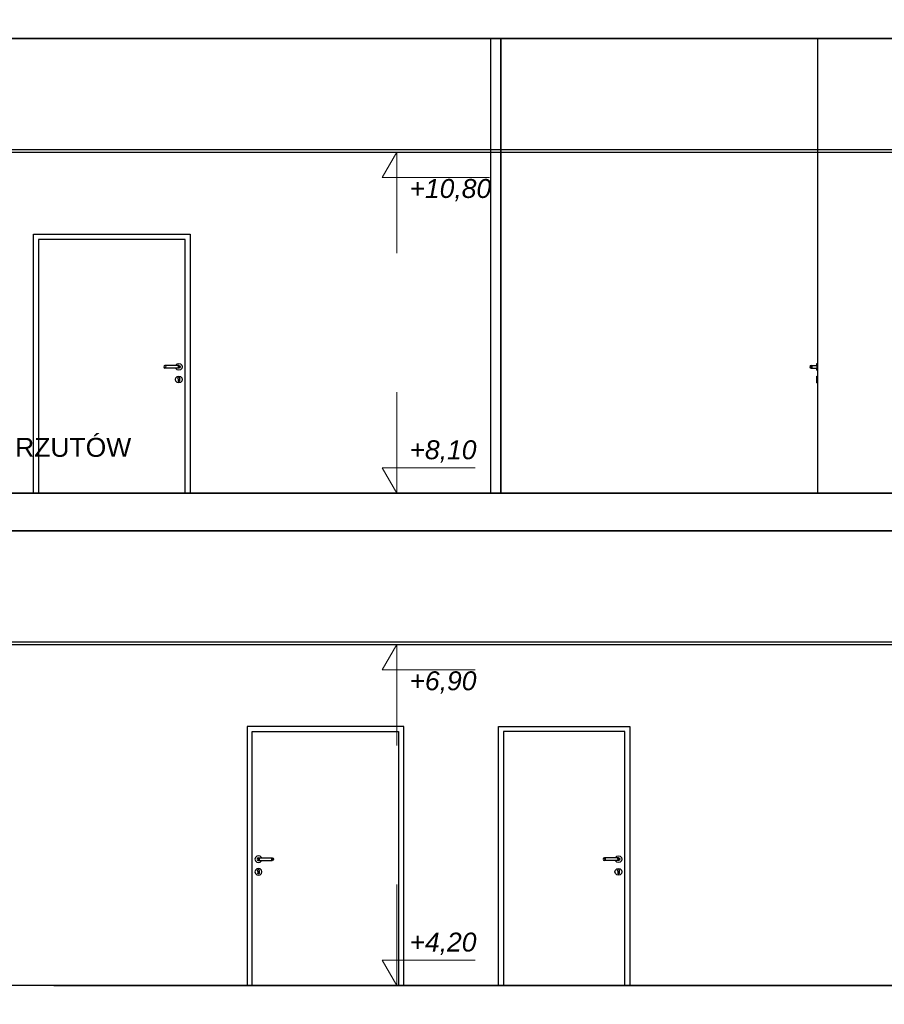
# Model space of a CAD drawing. Header units: millimetres. Extents: x -175445 to -20415, y -559200 to 231527.
# Tile 36 of 256: x -99839 to -92994, y -306171 to -298371. Entities that reach past the tile are written whole.
import ezdxf

# ---------------------------------------------------------------- set-up
doc = ezdxf.new("R2010")
doc.units = ezdxf.units.MM
doc.header["$MEASUREMENT"] = 0
for name, color, linetype in [('Linia', 7, 'Continuous'), ('Polilinia', 7, 'Continuous'), ('Tekst', 7, 'Continuous'), ('Wymiary', 63, 'Continuous')]:
    doc.layers.add(name, color=color, linetype=linetype)
doc.styles.add('Arial', font='txt')
doc.dimstyles.new('GENERATED_STYLE__1', dxfattribs={"dimtxt": 150, "dimasz": 152, "dimexe": 0.18, "dimexo": 0, "dimgap": 0.09, "dimtad": 1, "dimtih": 1, "dimtoh": 1, "dimlfac": 0.1, "dimzin": 0, "dimdsep": 46, "dimtxsty": 'Arial', "dimblk": 'ARROWHEAD_11', "dimblk1": 'ARROWHEAD_11', "dimblk2": 'ARROWHEAD_11', "dimcen": 0.09, "dimclrd": 114, "dimclre": 114, "dimclrt": 114, "dimazin": 0, "dimtfac": 1, "dimtdec": 4, "dimtmove": 0, "dimatfit": 3, "dimfxl": 1, "dimtolj": 1, "dimtzin": 0, "dimarcsym": 0})

# ---------------------------------------------------------------- blocks, each defined once
blk = doc.blocks.new('ARROWHEAD_11')
at = {"color": 0, "linetype": 'Continuous', "lineweight": 0}
blk.add_line((0, 0), (-1, 0), dxfattribs=at)
at = {"color": 0, "linetype": 'Continuous', "lineweight": 0, "const_width": 0.25, "flags": 128}
blk.add_lwpolyline([(-0.125, 0, 1), (0.125, 0, 1)], format="xyb", close=True, dxfattribs=at)
blk = doc.blocks.new('*D4114')
at = {"layer": 'Defpoints', "color": 0}
for p in [(-122237.9, -306021.2), (-99569, -306021.2), (-99569, -306321.2)]:
    blk.add_point(p, dxfattribs=at)
at = {"layer": 'Wymiary', "color": 114, "lineweight": -2}
for p, q in [((-122237.9, -305869.2), (-122237.9, -305717.2)), ((-99569, -306021.2), (-122238.1, -306021.2)), ((-122237.9, -306321.2), (-122237.9, -306021.2)), ((-99569, -306321.2), (-122238.1, -306321.2)), ((-122237.9, -306473.2), (-122314.6, -306625.2))]:
    blk.add_line(p, q, dxfattribs=at)
at = {"layer": 'Wymiary', "color": 114, "lineweight": -2, "xscale": 152, "yscale": 152, "zscale": 152}
for p, rotation in [((-122237.9, -306021.2), 270), ((-122237.9, -306321.2), 90)]:
    blk.add_blockref('ARROWHEAD_11', p, dxfattribs=dict(at, rotation=rotation))
at = {"layer": 'Wymiary', "color": 114, "lineweight": 13, "insert": (-122314.6, -306702), "char_height": 150, "attachment_point": 5, "rotation": 90, "style": 'Arial'}
blk.add_mtext('\\A1;30.00', dxfattribs=at)
blk = doc.blocks.new('*D4115')
at = {"layer": 'Defpoints', "color": 0}
for p in [(-122391.3, -302421.2), (-100085.8, -302421.2), (-99569, -306021.2)]:
    blk.add_point(p, dxfattribs=at)
at = {"layer": 'Wymiary', "color": 114, "lineweight": -2}
for p, q in [((-100085.8, -302421.2), (-122391.5, -302421.2)), ((-122391.3, -302573.2), (-122391.3, -304023.9)), ((-122391.3, -305869.2), (-122391.3, -304646.2)), ((-99569, -306021.2), (-122391.5, -306021.2))]:
    blk.add_line(p, q, dxfattribs=at)
at = {"layer": 'Wymiary', "color": 114, "lineweight": -2, "xscale": 152, "yscale": 152, "zscale": 152}
for p, rotation in [((-122391.3, -302421.2), 90), ((-122391.3, -306021.2), 270)]:
    blk.add_blockref('ARROWHEAD_11', p, dxfattribs=dict(at, rotation=rotation))
at = {"layer": 'Wymiary', "color": 114, "lineweight": 13, "insert": (-122391.3, -304335.1), "char_height": 150, "attachment_point": 5, "rotation": 90, "style": 'Arial'}
blk.add_mtext('\\A1;360.00', dxfattribs=at)
blk = doc.blocks.new('*D4126')
at = {"layer": 'Defpoints', "color": 0}
for p in [(-99569, -306021.2), (-69436.1, -306021.2), (-99569, -306321.2)]:
    blk.add_point(p, dxfattribs=at)
at = {"layer": 'Wymiary', "color": 114, "lineweight": -2}
for p, q in [((-69436.1, -305869.2), (-69436.1, -305717.2)), ((-99569, -306021.2), (-69435.9, -306021.2)), ((-69436.1, -306321.2), (-69436.1, -306021.2)), ((-99569, -306321.2), (-69435.9, -306321.2)), ((-69436.1, -306473.2), (-69512.8, -306625.2))]:
    blk.add_line(p, q, dxfattribs=at)
at = {"layer": 'Wymiary', "color": 114, "lineweight": -2, "xscale": 152, "yscale": 152, "zscale": 152}
for p, rotation in [((-69436.1, -306021.2), 270), ((-69436.1, -306321.2), 90)]:
    blk.add_blockref('ARROWHEAD_11', p, dxfattribs=dict(at, rotation=rotation))
at = {"layer": 'Wymiary', "color": 114, "lineweight": 13, "insert": (-69512.8, -306702), "char_height": 150, "attachment_point": 5, "rotation": 90, "style": 'Arial'}
blk.add_mtext('\\A1;30.00', dxfattribs=at)
blk = doc.blocks.new('*D4127')
at = {"layer": 'Defpoints', "color": 0}
for p in [(-100085.8, -302421.2), (-69589.5, -302421.2), (-99569, -306021.2)]:
    blk.add_point(p, dxfattribs=at)
at = {"layer": 'Wymiary', "color": 114, "lineweight": -2}
for p, q in [((-100085.8, -302421.2), (-69589.4, -302421.2)), ((-69589.5, -302573.2), (-69589.5, -304023.9)), ((-69589.5, -305869.2), (-69589.5, -304646.2)), ((-99569, -306021.2), (-69589.4, -306021.2))]:
    blk.add_line(p, q, dxfattribs=at)
at = {"layer": 'Wymiary', "color": 114, "lineweight": -2, "xscale": 152, "yscale": 152, "zscale": 152}
for p, rotation in [((-69589.5, -302421.2), 90), ((-69589.5, -306021.2), 270)]:
    blk.add_blockref('ARROWHEAD_11', p, dxfattribs=dict(at, rotation=rotation))
at = {"layer": 'Wymiary', "color": 114, "lineweight": 13, "insert": (-69589.5, -304335.1), "char_height": 150, "attachment_point": 5, "rotation": 90, "style": 'Arial'}
blk.add_mtext('\\A1;360.00', dxfattribs=at)
blk = doc.blocks.new('*D4128')
at = {"layer": 'Defpoints', "color": 0}
for p in [(-100085.8, -302121.2), (-69436.1, -302121.2), (-100085.8, -302421.2)]:
    blk.add_point(p, dxfattribs=at)
at = {"layer": 'Wymiary', "color": 114, "lineweight": -2}
for p, q in [((-69436.1, -301969.2), (-69436.1, -301817.2)), ((-100085.8, -302121.2), (-69435.9, -302121.2)), ((-69436.1, -302421.2), (-69436.1, -302121.2)), ((-100085.8, -302421.2), (-69435.9, -302421.2)), ((-69436.1, -302573.2), (-69512.8, -302725.2))]:
    blk.add_line(p, q, dxfattribs=at)
at = {"layer": 'Wymiary', "color": 114, "lineweight": -2, "xscale": 152, "yscale": 152, "zscale": 152}
for p, rotation in [((-69436.1, -302121.2), 270), ((-69436.1, -302421.2), 90)]:
    blk.add_blockref('ARROWHEAD_11', p, dxfattribs=dict(at, rotation=rotation))
at = {"layer": 'Wymiary', "color": 114, "lineweight": 13, "insert": (-69512.8, -302802), "char_height": 150, "attachment_point": 5, "rotation": 90, "style": 'Arial'}
blk.add_mtext('\\A1;30.00', dxfattribs=at)
blk = doc.blocks.new('*D4129')
at = {"layer": 'Defpoints', "color": 0}
for p in [(-100085.8, -298521.2), (-69589.5, -298521.2), (-100085.8, -302121.2)]:
    blk.add_point(p, dxfattribs=at)
at = {"layer": 'Wymiary', "color": 114, "lineweight": -2}
for p, q in [((-100085.8, -298521.2), (-69589.4, -298521.2)), ((-69589.5, -298673.2), (-69589.5, -300123.9)), ((-69589.5, -301969.2), (-69589.5, -300746.2)), ((-100085.8, -302121.2), (-69589.4, -302121.2))]:
    blk.add_line(p, q, dxfattribs=at)
at = {"layer": 'Wymiary', "color": 114, "lineweight": -2, "xscale": 152, "yscale": 152, "zscale": 152}
for p, rotation in [((-69589.5, -298521.2), 90), ((-69589.5, -302121.2), 270)]:
    blk.add_blockref('ARROWHEAD_11', p, dxfattribs=dict(at, rotation=rotation))
at = {"layer": 'Wymiary', "color": 114, "lineweight": 13, "insert": (-69589.5, -300435.1), "char_height": 150, "attachment_point": 5, "rotation": 90, "style": 'Arial'}
blk.add_mtext('\\A1;360.00', dxfattribs=at)
blk = doc.blocks.new('*D4130')
at = {"layer": 'Defpoints', "color": 0}
for p in [(-100085.8, -298221.2), (-69436.1, -298221.2), (-100085.8, -298521.2)]:
    blk.add_point(p, dxfattribs=at)
at = {"layer": 'Wymiary', "color": 114, "lineweight": -2}
for p, q in [((-69436.1, -298069.2), (-69436.1, -297917.2)), ((-100085.8, -298221.2), (-69435.9, -298221.2)), ((-69436.1, -298521.2), (-69436.1, -298221.2)), ((-100085.8, -298521.2), (-69435.9, -298521.2)), ((-69436.1, -298673.2), (-69512.8, -298825.2))]:
    blk.add_line(p, q, dxfattribs=at)
at = {"layer": 'Wymiary', "color": 114, "lineweight": -2, "xscale": 152, "yscale": 152, "zscale": 152}
for p, rotation in [((-69436.1, -298221.2), 270), ((-69436.1, -298521.2), 90)]:
    blk.add_blockref('ARROWHEAD_11', p, dxfattribs=dict(at, rotation=rotation))
at = {"layer": 'Wymiary', "color": 114, "lineweight": 13, "insert": (-69512.8, -298902), "char_height": 150, "attachment_point": 5, "rotation": 90, "style": 'Arial'}
blk.add_mtext('\\A1;30.00', dxfattribs=at)
blk = doc.blocks.new('*D4139')
at = {"layer": 'Defpoints', "color": 0}
for p in [(-99569, -306021.2), (-82338.9, -306021.2), (-81799.8, -307521.2)]:
    blk.add_point(p, dxfattribs=at)
at = {"layer": 'Wymiary', "color": 114, "lineweight": -2}
for p, q in [((-99569, -306021.2), (-82338.7, -306021.2)), ((-82338.9, -306173.2), (-82338.9, -306467.1)), ((-82338.9, -307369.2), (-82338.9, -307075.4)), ((-81799.8, -307521.2), (-82339.1, -307521.2))]:
    blk.add_line(p, q, dxfattribs=at)
at = {"layer": 'Wymiary', "color": 114, "lineweight": -2, "xscale": 152, "yscale": 152, "zscale": 152}
for p, rotation in [((-82338.9, -306021.2), 90), ((-82338.9, -307521.2), 270)]:
    blk.add_blockref('ARROWHEAD_11', p, dxfattribs=dict(at, rotation=rotation))
at = {"layer": 'Wymiary', "color": 114, "lineweight": 13, "insert": (-82338.9, -306771.2), "char_height": 150, "attachment_point": 5, "rotation": 90, "style": 'Arial'}
blk.add_mtext('\\A1;150.00', dxfattribs=at)
blk = doc.blocks.new('*D4140')
at = {"layer": 'Defpoints', "color": 0}
for p in [(-82338.9, -303321.2), (-82113.6, -303321.2), (-99569, -306021.2)]:
    blk.add_point(p, dxfattribs=at)
at = {"layer": 'Wymiary', "color": 114, "lineweight": -2}
for p, q in [((-82113.6, -303321.2), (-82339.1, -303321.2)), ((-82338.9, -303473.2), (-82338.9, -304358.8)), ((-82338.9, -305869.2), (-82338.9, -304983.7)), ((-99569, -306021.2), (-82338.7, -306021.2))]:
    blk.add_line(p, q, dxfattribs=at)
at = {"layer": 'Wymiary', "color": 114, "lineweight": -2, "xscale": 152, "yscale": 152, "zscale": 152}
for p, rotation in [((-82338.9, -303321.2), 90), ((-82338.9, -306021.2), 270)]:
    blk.add_blockref('ARROWHEAD_11', p, dxfattribs=dict(at, rotation=rotation))
at = {"layer": 'Wymiary', "color": 114, "lineweight": 13, "insert": (-82338.9, -304671.2), "char_height": 150, "attachment_point": 5, "rotation": 90, "style": 'Arial'}
blk.add_mtext('\\A1;270.00', dxfattribs=at)
blk = doc.blocks.new('*D4143')
at = {"layer": 'Defpoints', "color": 0}
for p in [(-100085.8, -298221.2), (-82338.9, -298221.2), (-80990.4, -299421.2)]:
    blk.add_point(p, dxfattribs=at)
at = {"layer": 'Wymiary', "color": 114, "lineweight": -2}
for p, q in [((-100085.8, -298221.2), (-82338.7, -298221.2)), ((-82338.9, -298373.2), (-82338.9, -298517.1)), ((-82338.9, -299269.2), (-82338.9, -299125.4)), ((-80990.4, -299421.2), (-82339.1, -299421.2))]:
    blk.add_line(p, q, dxfattribs=at)
at = {"layer": 'Wymiary', "color": 114, "lineweight": -2, "xscale": 152, "yscale": 152, "zscale": 152}
for p, rotation in [((-82338.9, -298221.2), 90), ((-82338.9, -299421.2), 270)]:
    blk.add_blockref('ARROWHEAD_11', p, dxfattribs=dict(at, rotation=rotation))
at = {"layer": 'Wymiary', "color": 114, "lineweight": 13, "insert": (-82338.9, -298821.2), "char_height": 150, "attachment_point": 5, "rotation": 90, "style": 'Arial'}
blk.add_mtext('\\A1;120.00', dxfattribs=at)

msp = doc.modelspace()

# ---------------------------------------------------------------- linework, layer by layer
at = {"layer": 'Linia'}
for p, q in [((-84168.877, -298521.225), (-125198.877, -298521.225)), ((-96108.877, -302121.225), (-96108.877, -298521.225)), ((-96028.877, -302121.225), (-96028.877, -298521.225)), ((-96027.806, -302121.225), (-96027.806, -298521.225)), ((-93518.877, -302121.225), (-93518.877, -298521.225)), ((-99728.877, -302121.225), (-99728.877, -300071.225)), ((-99728.877, -300071.225), (-98488.877, -300071.225)), ((-99688.877, -300111.225), (-99688.877, -302121.225)), ((-98528.877, -300111.225), (-99688.877, -300111.225)), ((-98528.877, -302121.225), (-98528.877, -300111.225)), ((-98488.877, -300071.225), (-98488.877, -302121.225)), ((-98695.948, -301114.154), (-98698.877, -301121.225)), ((-98698.877, -301121.225), (-98695.948, -301128.297)), ((-98694.396, -301114.154), (-98697.155, -301121.225)), ((-98697.155, -301121.225), (-98694.396, -301128.297)), ((-98688.877, -301111.225), (-98695.948, -301114.154)), ((-98695.948, -301128.297), (-98688.877, -301131.225)), ((-98689.581, -301114.154), (-98691.693, -301121.225)), ((-98691.693, -301121.225), (-98689.581, -301128.297)), ((-98687.735, -301111.225), (-98688.877, -301111.225)), ((-98687.735, -301131.225), (-98688.877, -301131.225)), ((-98684.483, -301111.225), (-98687.735, -301111.225)), ((-98684.483, -301131.225), (-98687.735, -301131.225)), ((-98679.617, -301111.225), (-98684.483, -301111.225)), ((-98679.617, -301131.225), (-98684.483, -301131.225)), ((-98682.376, -301114.154), (-98683.519, -301121.225)), ((-98683.519, -301121.225), (-98682.376, -301128.297)), ((-98673.877, -301111.225), (-98679.617, -301111.225)), ((-98673.877, -301131.225), (-98679.617, -301131.225)), ((-98593.877, -301111.225), (-98673.877, -301111.225)), ((-98593.877, -301131.225), (-98673.877, -301131.225)), ((-98603.197, -301111.225), (-98602.26, -301107.725)), ((-98602.26, -301134.725), (-98603.197, -301131.225)), ((-98602.26, -301107.725), (-98592.377, -301097.843)), ((-98592.377, -301144.608), (-98602.26, -301134.725)), ((-98588.137, -301111.225), (-98593.877, -301111.225)), ((-98588.137, -301131.225), (-98593.877, -301131.225)), ((-98592.377, -301097.843), (-98578.877, -301094.225)), ((-98578.877, -301148.225), (-98592.377, -301144.608)), ((-98583.27, -301111.225), (-98588.137, -301111.225)), ((-98583.27, -301131.225), (-98588.137, -301131.225)), ((-98585.378, -301114.154), (-98584.235, -301121.225)), ((-98584.235, -301121.225), (-98585.378, -301128.297)), ((-98580.019, -301111.225), (-98583.27, -301111.225)), ((-98580.019, -301131.225), (-98583.27, -301131.225)), ((-98578.877, -301111.225), (-98580.019, -301111.225)), ((-98578.877, -301131.225), (-98580.019, -301131.225)), ((-98578.877, -301094.225), (-98565.377, -301097.843)), ((-98578.877, -301111.225), (-98571.806, -301114.154)), ((-98571.806, -301128.297), (-98578.877, -301131.225)), ((-98565.377, -301144.608), (-98578.877, -301148.225)), ((-98578.172, -301114.154), (-98576.061, -301121.225)), ((-98576.061, -301121.225), (-98578.172, -301128.297)), ((-98573.358, -301114.154), (-98570.599, -301121.225)), ((-98570.599, -301121.225), (-98573.358, -301128.297)), ((-98571.806, -301114.154), (-98568.877, -301121.225)), ((-98568.877, -301121.225), (-98571.806, -301128.297)), ((-98565.377, -301097.843), (-98555.494, -301107.725)), ((-98555.494, -301134.725), (-98565.377, -301144.608)), ((-98555.494, -301107.725), (-98551.877, -301121.225)), ((-98551.877, -301121.225), (-98555.494, -301134.725)), ((-93580.948, -301114.154), (-93583.877, -301121.225)), ((-93583.877, -301121.225), (-93580.948, -301128.297)), ((-93579.396, -301114.154), (-93582.155, -301121.225)), ((-93582.155, -301121.225), (-93579.396, -301128.297)), ((-93573.877, -301111.225), (-93580.948, -301114.154)), ((-93580.948, -301128.297), (-93573.877, -301131.225)), ((-93574.581, -301114.154), (-93576.693, -301121.225)), ((-93576.693, -301121.225), (-93574.581, -301128.297)), ((-93573.877, -301111.225), (-93572.735, -301111.225)), ((-93573.877, -301131.225), (-93572.735, -301131.225)), ((-93572.735, -301111.225), (-93569.483, -301111.225)), ((-93572.735, -301131.225), (-93569.483, -301131.225)), ((-93569.483, -301111.225), (-93564.617, -301111.225)), ((-93569.483, -301131.225), (-93564.617, -301131.225)), ((-93567.376, -301114.154), (-93568.519, -301121.225)), ((-93568.519, -301121.225), (-93567.376, -301128.297)), ((-93564.617, -301111.225), (-93558.877, -301111.225)), ((-93564.617, -301131.225), (-93558.877, -301131.225)), ((-93558.877, -301111.225), (-93528.877, -301111.225)), ((-93558.877, -301131.225), (-93528.877, -301131.225)), ((-93528.877, -301097.843), (-93528.877, -301094.225)), ((-93528.877, -301107.725), (-93528.877, -301097.843)), ((-93528.877, -301111.225), (-93528.877, -301107.725)), ((-93528.877, -301111.225), (-93528.877, -301114.154)), ((-93528.877, -301114.154), (-93528.877, -301121.225)), ((-93528.877, -301121.225), (-93528.877, -301128.297)), ((-93528.877, -301128.297), (-93528.877, -301131.225)), ((-93528.877, -301134.725), (-93528.877, -301131.225)), ((-93528.877, -301144.608), (-93528.877, -301134.725)), ((-93528.877, -301148.225), (-93528.877, -301144.608)), ((-93528.777, -301094.225), (-93518.977, -301094.225)), ((-93528.777, -301148.225), (-93518.977, -301148.225)), ((-98605.877, -301221.225), (-98602.26, -301207.725)), ((-98602.26, -301234.725), (-98605.877, -301221.225)), ((-98602.26, -301207.725), (-98592.377, -301197.843)), ((-98592.377, -301244.608), (-98602.26, -301234.725)), ((-98592.377, -301197.843), (-98578.877, -301194.225)), ((-98586.345, -301211.533), (-98585.597, -301209.586)), ((-98583.877, -301216.825), (-98586.345, -301211.533)), ((-98584.252, -301206.082), (-98585.597, -301209.586)), ((-98584.252, -301206.082), (-98578.877, -301203.8)), ((-98583.877, -301216.825), (-98583.877, -301218.339)), ((-98583.877, -301218.339), (-98583.877, -301221.225)), ((-98583.877, -301221.225), (-98583.877, -301224.112)), ((-98583.877, -301224.112), (-98583.877, -301229.886)), ((-98583.877, -301229.886), (-98583.877, -301233.725)), ((-98583.877, -301233.725), (-98582.412, -301237.261)), ((-98578.877, -301194.225), (-98565.377, -301197.843)), ((-98578.877, -301203.8), (-98573.502, -301206.082)), ((-98575.341, -301237.261), (-98573.877, -301233.725)), ((-98571.409, -301211.533), (-98573.877, -301216.825)), ((-98573.877, -301218.339), (-98573.877, -301216.825)), ((-98573.877, -301218.339), (-98573.877, -301221.225)), ((-98573.877, -301221.225), (-98573.877, -301224.112)), ((-98573.877, -301224.112), (-98573.877, -301229.886)), ((-98573.877, -301229.886), (-98573.877, -301233.725)), ((-98573.502, -301206.082), (-98572.157, -301209.586)), ((-98571.409, -301211.533), (-98572.157, -301209.586)), ((-98565.377, -301197.843), (-98555.494, -301207.725)), ((-98555.494, -301234.725), (-98565.377, -301244.608)), ((-98555.494, -301207.725), (-98551.877, -301221.225)), ((-98551.877, -301221.225), (-98555.494, -301234.725)), ((-93528.877, -301197.843), (-93528.877, -301194.225)), ((-93528.877, -301207.725), (-93528.877, -301197.843)), ((-93528.877, -301221.225), (-93528.877, -301207.725)), ((-93528.877, -301234.725), (-93528.877, -301221.225)), ((-93528.877, -301244.608), (-93528.877, -301234.725)), ((-93528.777, -301194.225), (-93518.977, -301194.225)), ((-98578.877, -301248.225), (-98592.377, -301244.608)), ((-98582.412, -301237.261), (-98578.877, -301238.725)), ((-98578.877, -301238.725), (-98575.341, -301237.261)), ((-98565.377, -301244.608), (-98578.877, -301248.225)), ((-93528.877, -301248.225), (-93528.877, -301244.608)), ((-93528.777, -301248.225), (-93518.977, -301248.225)), ((-84168.877, -302121.225), (-125258.877, -302121.225)), ((-82098.877, -302421.225), (-132448.877, -302421.225)), ((-98038.877, -303971.225), (-98038.877, -304011.225)), ((-96798.877, -303971.225), (-98038.877, -303971.225)), ((-98038.877, -304011.225), (-98038.877, -306021.225)), ((-97998.877, -306021.225), (-97998.877, -304011.225)), ((-97998.877, -304011.225), (-96838.877, -304011.225)), ((-96838.877, -304011.225), (-96838.877, -306021.225)), ((-96798.877, -304011.225), (-96798.877, -303971.225)), ((-96798.877, -306021.225), (-96798.877, -304011.225)), ((-96048.877, -304011.225), (-96048.877, -303971.225)), ((-96048.877, -303971.225), (-95008.877, -303971.225)), ((-96048.877, -306021.225), (-96048.877, -304011.225)), ((-96008.877, -304011.225), (-96008.877, -306021.225)), ((-95048.877, -304011.225), (-96008.877, -304011.225)), ((-95048.877, -306021.225), (-95048.877, -304011.225)), ((-95008.877, -303971.225), (-95008.877, -304011.225)), ((-95008.877, -304011.225), (-95008.877, -306021.225)), ((-97972.26, -305007.725), (-97975.877, -305021.225)), ((-97975.877, -305021.225), (-97972.26, -305034.725)), ((-97962.377, -304997.843), (-97972.26, -305007.725)), ((-97972.26, -305034.725), (-97962.377, -305044.608)), ((-97948.877, -304994.225), (-97962.377, -304997.843)), ((-97962.377, -305044.608), (-97948.877, -305048.225)), ((-97955.948, -305014.154), (-97958.877, -305021.225)), ((-97958.877, -305021.225), (-97955.948, -305028.297)), ((-97954.396, -305014.154), (-97957.155, -305021.225)), ((-97957.155, -305021.225), (-97954.396, -305028.297)), ((-97948.877, -305011.225), (-97955.948, -305014.154)), ((-97955.948, -305028.297), (-97948.877, -305031.225)), ((-97949.581, -305014.154), (-97951.693, -305021.225)), ((-97951.693, -305021.225), (-97949.581, -305028.297)), ((-97935.377, -304997.843), (-97948.877, -304994.225)), ((-97948.877, -305011.225), (-97947.735, -305011.225)), ((-97948.877, -305031.225), (-97947.735, -305031.225)), ((-97948.877, -305048.225), (-97935.377, -305044.608)), ((-97947.735, -305011.225), (-97944.483, -305011.225)), ((-97947.735, -305031.225), (-97944.483, -305031.225)), ((-97944.483, -305011.225), (-97939.617, -305011.225)), ((-97944.483, -305031.225), (-97939.617, -305031.225)), ((-97942.376, -305014.154), (-97943.519, -305021.225)), ((-97943.519, -305021.225), (-97942.376, -305028.297)), ((-97939.617, -305011.225), (-97933.877, -305011.225)), ((-97939.617, -305031.225), (-97933.877, -305031.225)), ((-97925.494, -305007.725), (-97935.377, -304997.843)), ((-97935.377, -305044.608), (-97925.494, -305034.725)), ((-97933.877, -305011.225), (-97853.877, -305011.225)), ((-97933.877, -305031.225), (-97853.877, -305031.225)), ((-97924.556, -305011.225), (-97925.494, -305007.725)), ((-97925.494, -305034.725), (-97924.556, -305031.225)), ((-97853.877, -305011.225), (-97848.137, -305011.225)), ((-97853.877, -305031.225), (-97848.137, -305031.225)), ((-97848.137, -305011.225), (-97843.27, -305011.225)), ((-97848.137, -305031.225), (-97843.27, -305031.225)), ((-97845.378, -305014.154), (-97844.235, -305021.225)), ((-97844.235, -305021.225), (-97845.378, -305028.297)), ((-97843.27, -305011.225), (-97840.019, -305011.225)), ((-97843.27, -305031.225), (-97840.019, -305031.225)), ((-97840.019, -305011.225), (-97838.877, -305011.225)), ((-97840.019, -305031.225), (-97838.877, -305031.225)), ((-97838.877, -305011.225), (-97831.806, -305014.154)), ((-97831.806, -305028.297), (-97838.877, -305031.225)), ((-97838.172, -305014.154), (-97836.061, -305021.225)), ((-97836.061, -305021.225), (-97838.172, -305028.297)), ((-97833.358, -305014.154), (-97830.599, -305021.225)), ((-97830.599, -305021.225), (-97833.358, -305028.297)), ((-97831.806, -305014.154), (-97828.877, -305021.225)), ((-97828.877, -305021.225), (-97831.806, -305028.297)), ((-95215.948, -305014.154), (-95218.877, -305021.225)), ((-95218.877, -305021.225), (-95215.948, -305028.297)), ((-95214.396, -305014.154), (-95217.155, -305021.225)), ((-95217.155, -305021.225), (-95214.396, -305028.297)), ((-95208.877, -305011.225), (-95215.948, -305014.154)), ((-95215.948, -305028.297), (-95208.877, -305031.225)), ((-95209.581, -305014.154), (-95211.693, -305021.225)), ((-95211.693, -305021.225), (-95209.581, -305028.297)), ((-95207.735, -305011.225), (-95208.877, -305011.225)), ((-95207.735, -305031.225), (-95208.877, -305031.225)), ((-95204.483, -305011.225), (-95207.735, -305011.225)), ((-95204.483, -305031.225), (-95207.735, -305031.225)), ((-95199.617, -305011.225), (-95204.483, -305011.225)), ((-95199.617, -305031.225), (-95204.483, -305031.225)), ((-95202.376, -305014.154), (-95203.519, -305021.225)), ((-95203.519, -305021.225), (-95202.376, -305028.297)), ((-95193.877, -305011.225), (-95199.617, -305011.225)), ((-95193.877, -305031.225), (-95199.617, -305031.225)), ((-95113.877, -305011.225), (-95193.877, -305011.225)), ((-95113.877, -305031.225), (-95193.877, -305031.225)), ((-95123.197, -305011.225), (-95122.26, -305007.725)), ((-95122.26, -305034.725), (-95123.197, -305031.225)), ((-95122.26, -305007.725), (-95112.377, -304997.843)), ((-95112.377, -305044.608), (-95122.26, -305034.725)), ((-95108.137, -305011.225), (-95113.877, -305011.225)), ((-95108.137, -305031.225), (-95113.877, -305031.225)), ((-95112.377, -304997.843), (-95098.877, -304994.225)), ((-95098.877, -305048.225), (-95112.377, -305044.608)), ((-95103.27, -305011.225), (-95108.137, -305011.225)), ((-95103.27, -305031.225), (-95108.137, -305031.225)), ((-95105.378, -305014.154), (-95104.235, -305021.225)), ((-95104.235, -305021.225), (-95105.378, -305028.297)), ((-95100.019, -305011.225), (-95103.27, -305011.225)), ((-95100.019, -305031.225), (-95103.27, -305031.225)), ((-95098.877, -305011.225), (-95100.019, -305011.225)), ((-95098.877, -305031.225), (-95100.019, -305031.225)), ((-95098.877, -304994.225), (-95085.377, -304997.843)), ((-95098.877, -305011.225), (-95091.806, -305014.154)), ((-95091.806, -305028.297), (-95098.877, -305031.225)), ((-95085.377, -305044.608), (-95098.877, -305048.225)), ((-95098.172, -305014.154), (-95096.061, -305021.225)), ((-95096.061, -305021.225), (-95098.172, -305028.297)), ((-95093.358, -305014.154), (-95090.599, -305021.225)), ((-95090.599, -305021.225), (-95093.358, -305028.297)), ((-95091.806, -305014.154), (-95088.877, -305021.225)), ((-95088.877, -305021.225), (-95091.806, -305028.297)), ((-95085.377, -304997.843), (-95075.494, -305007.725)), ((-95075.494, -305034.725), (-95085.377, -305044.608)), ((-95075.494, -305007.725), (-95071.877, -305021.225)), ((-95071.877, -305021.225), (-95075.494, -305034.725)), ((-97972.26, -305107.725), (-97975.877, -305121.225)), ((-97975.877, -305121.225), (-97972.26, -305134.725)), ((-97962.377, -305097.843), (-97972.26, -305107.725)), ((-97972.26, -305134.725), (-97962.377, -305144.608)), ((-97948.877, -305094.225), (-97962.377, -305097.843)), ((-97956.345, -305111.533), (-97955.597, -305109.586)), ((-97956.345, -305111.533), (-97953.877, -305116.825)), ((-97954.252, -305106.082), (-97955.597, -305109.586)), ((-97948.877, -305103.8), (-97954.252, -305106.082)), ((-97953.877, -305118.339), (-97953.877, -305116.825)), ((-97953.877, -305118.339), (-97953.877, -305121.225)), ((-97953.877, -305121.225), (-97953.877, -305124.112)), ((-97953.877, -305124.112), (-97953.877, -305129.886)), ((-97953.877, -305129.886), (-97953.877, -305133.725)), ((-97952.412, -305137.261), (-97953.877, -305133.725)), ((-97935.377, -305097.843), (-97948.877, -305094.225)), ((-97943.502, -305106.082), (-97948.877, -305103.8)), ((-97943.877, -305133.725), (-97945.341, -305137.261)), ((-97943.877, -305116.825), (-97941.409, -305111.533)), ((-97943.877, -305116.825), (-97943.877, -305118.339)), ((-97943.877, -305118.339), (-97943.877, -305121.225)), ((-97943.877, -305121.225), (-97943.877, -305124.112)), ((-97943.877, -305124.112), (-97943.877, -305129.886)), ((-97943.877, -305129.886), (-97943.877, -305133.725)), ((-97943.502, -305106.082), (-97942.157, -305109.586)), ((-97941.409, -305111.533), (-97942.157, -305109.586)), ((-97925.494, -305107.725), (-97935.377, -305097.843)), ((-97935.377, -305144.608), (-97925.494, -305134.725)), ((-97921.877, -305121.225), (-97925.494, -305107.725)), ((-97925.494, -305134.725), (-97921.877, -305121.225)), ((-95125.877, -305121.225), (-95122.26, -305107.725)), ((-95122.26, -305134.725), (-95125.877, -305121.225)), ((-95122.26, -305107.725), (-95112.377, -305097.843)), ((-95112.377, -305144.608), (-95122.26, -305134.725)), ((-95112.377, -305097.843), (-95098.877, -305094.225)), ((-95106.345, -305111.533), (-95105.597, -305109.586)), ((-95103.877, -305116.825), (-95106.345, -305111.533)), ((-95104.252, -305106.082), (-95105.597, -305109.586)), ((-95104.252, -305106.082), (-95098.877, -305103.8)), ((-95103.877, -305116.825), (-95103.877, -305118.339)), ((-95103.877, -305118.339), (-95103.877, -305121.225)), ((-95103.877, -305121.225), (-95103.877, -305124.112)), ((-95103.877, -305124.112), (-95103.877, -305129.886)), ((-95103.877, -305129.886), (-95103.877, -305133.725)), ((-95103.877, -305133.725), (-95102.412, -305137.261)), ((-95098.877, -305094.225), (-95085.377, -305097.843)), ((-95098.877, -305103.8), (-95093.502, -305106.082)), ((-95095.341, -305137.261), (-95093.877, -305133.725)), ((-95091.409, -305111.533), (-95093.877, -305116.825)), ((-95093.877, -305118.339), (-95093.877, -305116.825)), ((-95093.877, -305118.339), (-95093.877, -305121.225)), ((-95093.877, -305121.225), (-95093.877, -305124.112)), ((-95093.877, -305124.112), (-95093.877, -305129.886)), ((-95093.877, -305129.886), (-95093.877, -305133.725)), ((-95093.502, -305106.082), (-95092.157, -305109.586)), ((-95091.409, -305111.533), (-95092.157, -305109.586)), ((-95085.377, -305097.843), (-95075.494, -305107.725)), ((-95075.494, -305134.725), (-95085.377, -305144.608)), ((-95075.494, -305107.725), (-95071.877, -305121.225)), ((-95071.877, -305121.225), (-95075.494, -305134.725)), ((-97962.377, -305144.608), (-97948.877, -305148.225)), ((-97948.877, -305138.725), (-97952.412, -305137.261)), ((-97945.341, -305137.261), (-97948.877, -305138.725)), ((-97948.877, -305148.225), (-97935.377, -305144.608)), ((-95098.877, -305148.225), (-95112.377, -305144.608)), ((-95102.412, -305137.261), (-95098.877, -305138.725)), ((-95098.877, -305138.725), (-95095.341, -305137.261)), ((-95085.377, -305144.608), (-95098.877, -305148.225)), ((-82098.877, -306021.225), (-132448.877, -306021.225))]:
    msp.add_line(p, q, dxfattribs=at)
at = {"layer": 'Polilinia', "flags": 128}
msp.add_lwpolyline([(-67188.917, -299401.225), (-128678.877, -299401.225), (-128678.877, -299421.225), (-67188.917, -299421.225)], close=True, dxfattribs=at)
msp.add_lwpolyline([(-82098.877, -303301.225), (-117608.877, -303301.225), (-117608.877, -303321.225), (-82098.877, -303321.225)], dxfattribs=at)
at = {"layer": 'Wymiary', "color": 114, "lineweight": 13}
for p, q in [((-96852.747, -299421.225), (-97002.747, -299421.225)), ((-96852.747, -299421.225), (-96968.747, -299621.225)), ((-96852.747, -299421.225), (-96702.747, -299421.225)), ((-96852.747, -299421.225), (-96852.747, -300221.225)), ((-96968.747, -299621.225), (-96852.747, -299621.225)), ((-96852.747, -299621.225), (-96119.146, -299621.225)), ((-96852.747, -302121.225), (-96852.747, -301321.225)), ((-96852.747, -302121.225), (-96968.747, -301921.225)), ((-96968.747, -301921.225), (-96852.747, -301921.225)), ((-96852.747, -301921.225), (-96232.975, -301921.225)), ((-96852.747, -302121.225), (-97002.747, -302121.225)), ((-96852.747, -302121.225), (-96702.747, -302121.225)), ((-96852.747, -303321.225), (-97002.747, -303321.225)), ((-96852.747, -303321.225), (-96968.747, -303521.225)), ((-96852.747, -303321.225), (-96702.747, -303321.225)), ((-96852.747, -303321.225), (-96852.747, -304121.225)), ((-96968.747, -303521.225), (-96852.747, -303521.225)), ((-96852.747, -303521.225), (-96232.975, -303521.225)), ((-96852.747, -306021.225), (-96852.747, -305221.225)), ((-96852.747, -306021.225), (-96968.747, -305821.225)), ((-96968.747, -305821.225), (-96852.747, -305821.225)), ((-96852.747, -305821.225), (-96232.975, -305821.225)), ((-96852.747, -306021.225), (-97002.747, -306021.225)), ((-96852.747, -306021.225), (-96702.747, -306021.225))]:
    msp.add_line(p, q, dxfattribs=at)

# ---------------------------------------------------------------- texts
at = {"layer": 'Tekst', "insert": (-103111.129, -301760.079), "char_height": 150, "width": 4085.49105, "attachment_point": 4, "style": 'Arial'}
msp.add_mtext('\\A1;{\\fArial|b0|i0|c238|p38;WYKOŃCZENIE POSADZEK WG RZUTÓW}', dxfattribs=at)
at = {"layer": 'Wymiary', "color": 114, "lineweight": 13, "char_height": 150, "attachment_point": 7, "style": 'Arial'}
for s, insert in [('\\A1;{\\fArial|b0|i1|c238|p38;+10,80}', (-96752.747, -299811.225)), ('\\A1;{\\fArial|b0|i1|c238|p38;+8,10}', (-96752.747, -301881.225)), ('\\A1;{\\fArial|b0|i1|c238|p38;+6,90}', (-96752.747, -303711.225)), ('\\A1;{\\fArial|b0|i1|c238|p38;+4,20}', (-96752.747, -305781.225))]:
    msp.add_mtext(s, dxfattribs=dict(at, insert=insert))

# ---------------------------------------------------------------- dimensions: what is measured, and where the dimension line sits
at = {"layer": 'Wymiary', "color": 114, "lineweight": 13}
for base, p1, p2, picture, middle in [((-69436.092, -298221.226), (-100085.752, -298521.225), (-100085.752, -298221.226), '*D4130', (-69512.82, -298901.953)), ((-82338.902, -298221.226), (-80990.444, -299421.225), (-100085.752, -298221.226), '*D4143', (-82338.902, -298821.225)), ((-69589.547, -298521.225), (-100085.752, -302121.225), (-100085.752, -298521.225), '*D4129', (-69589.547, -300435.054)), ((-69436.092, -302121.225), (-100085.752, -302421.226), (-100085.752, -302121.225), '*D4128', (-69512.82, -302801.953)), ((-122391.34, -302421.226), (-99569.021, -306021.225), (-100085.752, -302421.226), '*D4115', (-122391.34, -304335.055)), ((-69589.547, -302421.226), (-99569.021, -306021.225), (-100085.752, -302421.226), '*D4127', (-69589.547, -304335.055)), ((-82338.902, -303321.225), (-99569.021, -306021.225), (-82113.572, -303321.225), '*D4140', (-82338.902, -304671.225)), ((-122237.886, -306021.225), (-99569.021, -306321.226), (-99569.021, -306021.225), '*D4114', (-122314.613, -306701.953)), ((-69436.092, -306021.225), (-99569.021, -306321.226), (-99569.021, -306021.225), '*D4126', (-69512.82, -306701.953)), ((-82338.902, -306021.225), (-81799.783, -307521.225), (-99569.021, -306021.225), '*D4139', (-82338.902, -306771.225))]:
    dim = msp.add_linear_dim(base=base, p1=p1, p2=p2, angle=90, dimstyle='GENERATED_STYLE__1', dxfattribs=at)
    dim.commit()
    dim.dimension.update_dxf_attribs({"geometry": picture, "text_midpoint": middle, "dimtype": 160, "text_rotation": 90})

doc.saveas('drawing.dxf')
